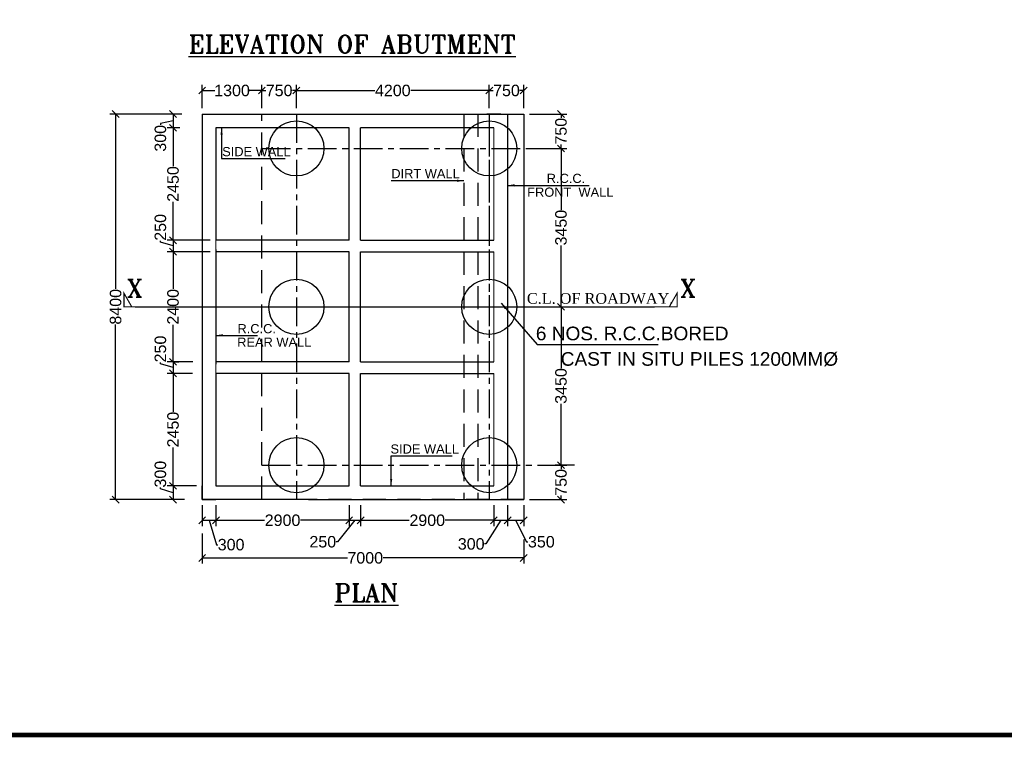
# Model space of a CAD drawing. Header units: millimetres. Extents: x 1237281 to 4354823, y 14417 to 141286.
# Tile 1 of 20: x 4084951 to 4127826, y 14417 to 45687. Entities that reach past the tile are written whole.
import ezdxf

# ---------------------------------------------------------------- set-up
doc = ezdxf.new("R2010")
doc.units = ezdxf.units.MM
doc.header["$LTSCALE"] = 1000
doc.header["$MEASUREMENT"] = 0
doc.header["$PDSIZE"] = -2
doc.linetypes.add('CENTER', pattern=[2, 1.25, -0.25, 0.25, -0.25])
doc.linetypes.add('DASHED', pattern=[0.75, 0.5, -0.25])
doc.layers.add('text', color=7, linetype='Continuous')
doc.layers.add('TITLE', color=7, linetype='Continuous', lineweight=18)
doc.styles.add('L', font='arial.ttf')
doc.styles.add('ROMANS', font='arial.ttf')
doc.styles.add('ROMANT', font='romant.shx')
doc.styles.get("Standard").update_dxf_attribs({"font": 'arial.ttf', "height": 500})
doc.styles.add('style3', font='times.ttf')
doc.dimstyles.new('SANJAY', dxfattribs={"dimscale": 2.755, "dimtxt": 20000000001.9985, "dimasz": 42.0275, "dimexe": 15.388, "dimexo": 15.5775, "dimgap": 1.7375, "dimtad": 0, "dimtih": 1, "dimtoh": 1, "dimdec": 0, "dimzin": 0, "dimdsep": 46, "dimtxsty": 'Standard', "dimcen": 4000, "dimclrd": 3, "dimclre": 6, "dimclrt": 1, "dimadec": 0, "dimazin": 0, "dimtfac": 1, "dimtdec": 0, "dimtofl": 0, "dimtmove": 0, "dimatfit": 3, "dimfxl": 1, "dimtolj": 1, "dimtzin": 0, "dimarcsym": 0})

# ---------------------------------------------------------------- blocks, each defined once
blk = doc.blocks.new('_Oblique')
at = {"color": 0, "linetype": 'ByBlock', "lineweight": -2}
blk.add_line((-0.5, -0.5), (0.5, 0.5), dxfattribs=at)
blk = doc.blocks.new('*D61')
at = {"color": 0, "lineweight": -2, "transparency": 16777216}
for p, q in [((4092008, 41576), (4088878, 41576)), ((4092125, 24776), (4088878, 24776))]:
    blk.add_line(p, q, dxfattribs=at)
at = {"color": 7, "lineweight": -2, "transparency": 16777216}
for p, q in [((4089128, 41576), (4089128, 33952)), ((4089128, 24776), (4089128, 32400))]:
    blk.add_line(p, q, dxfattribs=at)
at = {"layer": 'Defpoints', "color": 0, "transparency": 16777216}
for p in [(4089128, 41576), (4092258, 41576), (4092375, 24776)]:
    blk.add_point(p, dxfattribs=at)
at = {"color": 7, "lineweight": -2, "transparency": 16777216, "xscale": 300, "yscale": 300, "zscale": 300}
for p, rotation in [((4089128, 41576), 90), ((4089128, 24776), 270)]:
    blk.add_blockref('_Oblique', p, dxfattribs=dict(at, rotation=rotation))
at = {"transparency": 16777216, "insert": (4089128, 33176), "char_height": 500, "attachment_point": 5, "rotation": 90}
blk.add_mtext('\\A1;8400', dxfattribs=at)
blk = doc.blocks.new('*D67')
at = {"color": 7, "lineweight": -2, "transparency": 16777216}
for p, q in [((4091629, 41276), (4091079, 41159)), ((4091629, 41576), (4091629, 40976)), ((4091079, 41159), (4091079, 41099))]:
    blk.add_line(p, q, dxfattribs=at)
at = {"color": 0, "lineweight": -2, "transparency": 16777216}
for p, q in [((4091929, 41576), (4091379, 41576)), ((4091929, 40976), (4091379, 40976))]:
    blk.add_line(p, q, dxfattribs=at)
at = {"layer": 'Defpoints', "color": 0, "transparency": 16777216}
for p in [(4092179, 41576), (4091629, 40976), (4092179, 40976)]:
    blk.add_point(p, dxfattribs=at)
at = {"color": 7, "lineweight": -2, "transparency": 16777216, "xscale": 300, "yscale": 300, "zscale": 300}
for p, rotation in [((4091629, 41576), 90), ((4091629, 40976), 270)]:
    blk.add_blockref('_Oblique', p, dxfattribs=dict(at, rotation=rotation))
at = {"transparency": 16777216, "insert": (4091079, 40518), "char_height": 500, "attachment_point": 5, "rotation": 90}
blk.add_mtext('\\A1;300', dxfattribs=at)
blk = doc.blocks.new('*D68')
at = {"color": 0, "lineweight": -2, "transparency": 16777216}
for p, q in [((4091929, 40976), (4091379, 40976)), ((4091929, 36076), (4091379, 36076))]:
    blk.add_line(p, q, dxfattribs=at)
at = {"color": 7, "lineweight": -2, "transparency": 16777216}
for p, q in [((4091629, 40976), (4091629, 39306)), ((4091629, 36076), (4091629, 37746))]:
    blk.add_line(p, q, dxfattribs=at)
at = {"layer": 'Defpoints', "color": 0, "transparency": 16777216}
for p in [(4092179, 40976), (4091629, 36076), (4092179, 36076)]:
    blk.add_point(p, dxfattribs=at)
at = {"color": 7, "lineweight": -2, "transparency": 16777216, "xscale": 300, "yscale": 300, "zscale": 300}
for p, rotation in [((4091629, 40976), 90), ((4091629, 36076), 270)]:
    blk.add_blockref('_Oblique', p, dxfattribs=dict(at, rotation=rotation))
at = {"transparency": 16777216, "insert": (4091629, 38526), "char_height": 500, "attachment_point": 5, "rotation": 90}
blk.add_mtext('\\A1;2450', dxfattribs=at)
blk = doc.blocks.new('*D69')
at = {"color": 7, "lineweight": -2, "transparency": 16777216}
for p, q in [((4091079, 35991), (4091079, 36051)), ((4091629, 36076), (4091629, 35576)), ((4091629, 35826), (4091079, 35991))]:
    blk.add_line(p, q, dxfattribs=at)
at = {"color": 0, "lineweight": -2, "transparency": 16777216}
for p, q in [((4093247, 36076), (4091379, 36076)), ((4093247, 35576), (4091379, 35576))]:
    blk.add_line(p, q, dxfattribs=at)
at = {"layer": 'Defpoints', "color": 0, "transparency": 16777216}
for p in [(4093497, 36076), (4091629, 35576), (4093497, 35576)]:
    blk.add_point(p, dxfattribs=at)
at = {"color": 7, "lineweight": -2, "transparency": 16777216, "xscale": 300, "yscale": 300, "zscale": 300}
for p, rotation in [((4091629, 36076), 90), ((4091629, 35576), 270)]:
    blk.add_blockref('_Oblique', p, dxfattribs=dict(at, rotation=rotation))
at = {"transparency": 16777216, "insert": (4091079, 36637), "char_height": 500, "attachment_point": 5, "rotation": 90}
blk.add_mtext('\\A1;250', dxfattribs=at)
blk = doc.blocks.new('*D70')
at = {"color": 0, "lineweight": -2, "transparency": 16777216}
for p, q in [((4092647, 35576), (4091379, 35576)), ((4091629, 30776), (4091879, 30776))]:
    blk.add_line(p, q, dxfattribs=at)
at = {"color": 7, "lineweight": -2, "transparency": 16777216}
for p, q in [((4091629, 35576), (4091629, 33956)), ((4091629, 30776), (4091629, 32396))]:
    blk.add_line(p, q, dxfattribs=at)
at = {"layer": 'Defpoints', "color": 0, "transparency": 16777216}
for p in [(4092897, 35576), (4091379, 30776), (4091629, 30776)]:
    blk.add_point(p, dxfattribs=at)
at = {"color": 7, "lineweight": -2, "transparency": 16777216, "xscale": 300, "yscale": 300, "zscale": 300}
for p, rotation in [((4091629, 35576), 90), ((4091629, 30776), 270)]:
    blk.add_blockref('_Oblique', p, dxfattribs=dict(at, rotation=rotation))
at = {"transparency": 16777216, "insert": (4091629, 33176), "char_height": 500, "attachment_point": 5, "rotation": 90}
blk.add_mtext('\\A1;2400', dxfattribs=at)
blk = doc.blocks.new('*D71')
at = {"color": 7, "lineweight": -2, "transparency": 16777216}
for p, q in [((4091079, 30691), (4091079, 30751)), ((4091629, 30526), (4091079, 30691)), ((4091629, 30776), (4091629, 30276))]:
    blk.add_line(p, q, dxfattribs=at)
at = {"color": 0, "lineweight": -2, "transparency": 16777216}
for p, q in [((4092497, 30776), (4091379, 30776)), ((4092475, 30276), (4091379, 30276))]:
    blk.add_line(p, q, dxfattribs=at)
at = {"layer": 'Defpoints', "color": 0, "transparency": 16777216}
for p in [(4092747, 30776), (4091629, 30276), (4092725, 30276)]:
    blk.add_point(p, dxfattribs=at)
at = {"color": 7, "lineweight": -2, "transparency": 16777216, "xscale": 300, "yscale": 300, "zscale": 300}
for p, rotation in [((4091629, 30776), 90), ((4091629, 30276), 270)]:
    blk.add_blockref('_Oblique', p, dxfattribs=dict(at, rotation=rotation))
at = {"transparency": 16777216, "insert": (4091079, 31337), "char_height": 500, "attachment_point": 5, "rotation": 90}
blk.add_mtext('\\A1;250', dxfattribs=at)
blk = doc.blocks.new('*D72')
at = {"color": 0, "lineweight": -2, "transparency": 16777216}
for p, q in [((4091929, 30276), (4091379, 30276)), ((4092647, 25376), (4091379, 25376))]:
    blk.add_line(p, q, dxfattribs=at)
at = {"color": 7, "lineweight": -2, "transparency": 16777216}
for p, q in [((4091629, 30276), (4091629, 28606)), ((4091629, 25376), (4091629, 27046))]:
    blk.add_line(p, q, dxfattribs=at)
at = {"layer": 'Defpoints', "color": 0, "transparency": 16777216}
for p in [(4092179, 30276), (4091629, 25376), (4092897, 25376)]:
    blk.add_point(p, dxfattribs=at)
at = {"color": 7, "lineweight": -2, "transparency": 16777216, "xscale": 300, "yscale": 300, "zscale": 300}
for p, rotation in [((4091629, 30276), 90), ((4091629, 25376), 270)]:
    blk.add_blockref('_Oblique', p, dxfattribs=dict(at, rotation=rotation))
at = {"transparency": 16777216, "insert": (4091629, 27826), "char_height": 500, "attachment_point": 5, "rotation": 90}
blk.add_mtext('\\A1;2450', dxfattribs=at)
blk = doc.blocks.new('*D73')
at = {"color": 7, "lineweight": -2, "transparency": 16777216}
for p, q in [((4091079, 25241), (4091079, 25301)), ((4091629, 25376), (4091629, 24776)), ((4091629, 25076), (4091079, 25241))]:
    blk.add_line(p, q, dxfattribs=at)
at = {"color": 0, "lineweight": -2, "transparency": 16777216}
for p, q in [((4092647, 25376), (4091379, 25376)), ((4091929, 24776), (4091379, 24776))]:
    blk.add_line(p, q, dxfattribs=at)
at = {"layer": 'Defpoints', "color": 0, "transparency": 16777216}
for p in [(4092897, 25376), (4091629, 24776), (4092179, 24776)]:
    blk.add_point(p, dxfattribs=at)
at = {"color": 7, "lineweight": -2, "transparency": 16777216, "xscale": 300, "yscale": 300, "zscale": 300}
for p, rotation in [((4091629, 25376), 90), ((4091629, 24776), 270)]:
    blk.add_blockref('_Oblique', p, dxfattribs=dict(at, rotation=rotation))
at = {"transparency": 16777216, "insert": (4091079, 25883), "char_height": 500, "attachment_point": 5, "rotation": 90}
blk.add_mtext('\\A1;300', dxfattribs=at)
blk = doc.blocks.new('*D74')
at = {"color": 0, "lineweight": -2, "transparency": 16777216}
for p, q in [((4092897, 24526), (4092897, 23622)), ((4093497, 24526), (4093497, 23622))]:
    blk.add_line(p, q, dxfattribs=at)
at = {"color": 7, "lineweight": -2, "transparency": 16777216}
for p, q in [((4092897, 23872), (4093497, 23872)), ((4093197, 23872), (4093515, 22810)), ((4093515, 22810), (4093575, 22810))]:
    blk.add_line(p, q, dxfattribs=at)
at = {"layer": 'Defpoints', "color": 0, "transparency": 16777216}
for p in [(4092897, 24776), (4093497, 24776), (4093497, 23872)]:
    blk.add_point(p, dxfattribs=at)
at = {"color": 7, "lineweight": -2, "transparency": 16777216, "xscale": 300, "yscale": 300, "zscale": 300, "rotation": 180}
blk.add_blockref('_Oblique', (4092897, 23872), dxfattribs=at)
at = {"color": 7, "lineweight": -2, "transparency": 16777216, "xscale": 300, "yscale": 300, "zscale": 300}
blk.add_blockref('_Oblique', (4093497, 23872), dxfattribs=at)
at = {"transparency": 16777216, "insert": (4094157, 22810), "char_height": 500, "attachment_point": 5}
blk.add_mtext('\\A1;300', dxfattribs=at)
blk = doc.blocks.new('*D75')
at = {"color": 0, "lineweight": -2, "transparency": 16777216}
for p, q in [((4099297, 24526), (4099297, 23622)), ((4099797, 24526), (4099797, 23622))]:
    blk.add_line(p, q, dxfattribs=at)
at = {"color": 7, "lineweight": -2, "transparency": 16777216}
for p, q in [((4099547, 23872), (4098794, 22936)), ((4099297, 23872), (4099797, 23872)), ((4098794, 22936), (4098734, 22936))]:
    blk.add_line(p, q, dxfattribs=at)
at = {"layer": 'Defpoints', "color": 0, "transparency": 16777216}
for p in [(4099297, 24776), (4099797, 24776), (4099797, 23872)]:
    blk.add_point(p, dxfattribs=at)
at = {"color": 7, "lineweight": -2, "transparency": 16777216, "xscale": 300, "yscale": 300, "zscale": 300, "rotation": 180}
blk.add_blockref('_Oblique', (4099297, 23872), dxfattribs=at)
at = {"color": 7, "lineweight": -2, "transparency": 16777216, "xscale": 300, "yscale": 300, "zscale": 300}
blk.add_blockref('_Oblique', (4099797, 23872), dxfattribs=at)
at = {"transparency": 16777216, "insert": (4098148, 22936), "char_height": 500, "attachment_point": 5}
blk.add_mtext('\\A1;250', dxfattribs=at)
blk = doc.blocks.new('*D76')
at = {"color": 0, "lineweight": -2, "transparency": 16777216}
for p, q in [((4099797, 24526), (4099797, 23622)), ((4105597, 24526), (4105597, 23622))]:
    blk.add_line(p, q, dxfattribs=at)
at = {"color": 7, "lineweight": -2, "transparency": 16777216}
for p, q in [((4099797, 23872), (4101917, 23872)), ((4105597, 23872), (4103477, 23872))]:
    blk.add_line(p, q, dxfattribs=at)
at = {"layer": 'Defpoints', "color": 0, "transparency": 16777216}
for p in [(4099797, 24776), (4105597, 24776), (4105597, 23872)]:
    blk.add_point(p, dxfattribs=at)
at = {"color": 7, "lineweight": -2, "transparency": 16777216, "xscale": 300, "yscale": 300, "zscale": 300, "rotation": 180}
blk.add_blockref('_Oblique', (4099797, 23872), dxfattribs=at)
at = {"color": 7, "lineweight": -2, "transparency": 16777216, "xscale": 300, "yscale": 300, "zscale": 300}
blk.add_blockref('_Oblique', (4105597, 23872), dxfattribs=at)
at = {"transparency": 16777216, "insert": (4102697, 23872), "char_height": 500, "attachment_point": 5}
blk.add_mtext('\\A1;2900', dxfattribs=at)
blk = doc.blocks.new('*D77')
at = {"color": 0, "lineweight": -2, "transparency": 16777216}
for p, q in [((4105597, 24526), (4105597, 23622)), ((4106197, 24526), (4106197, 23622))]:
    blk.add_line(p, q, dxfattribs=at)
at = {"color": 7, "lineweight": -2, "transparency": 16777216}
for p, q in [((4105897, 23872), (4105252, 22841)), ((4105597, 23872), (4106197, 23872)), ((4105252, 22841), (4105192, 22841))]:
    blk.add_line(p, q, dxfattribs=at)
at = {"layer": 'Defpoints', "color": 0, "transparency": 16777216}
for p in [(4105597, 24776), (4106197, 24776), (4106197, 23872)]:
    blk.add_point(p, dxfattribs=at)
at = {"color": 7, "lineweight": -2, "transparency": 16777216, "xscale": 300, "yscale": 300, "zscale": 300, "rotation": 180}
blk.add_blockref('_Oblique', (4105597, 23872), dxfattribs=at)
at = {"color": 7, "lineweight": -2, "transparency": 16777216, "xscale": 300, "yscale": 300, "zscale": 300}
blk.add_blockref('_Oblique', (4106197, 23872), dxfattribs=at)
at = {"transparency": 16777216, "insert": (4104611, 22841), "char_height": 500, "attachment_point": 5}
blk.add_mtext('\\A1;300', dxfattribs=at)
blk = doc.blocks.new('*D78')
at = {"color": 0, "lineweight": -2, "transparency": 16777216}
for p, q in [((4106197, 24526), (4106197, 23622)), ((4106897, 24526), (4106897, 23622))]:
    blk.add_line(p, q, dxfattribs=at)
at = {"color": 7, "lineweight": -2, "transparency": 16777216}
for p, q in [((4106197, 23872), (4106897, 23872)), ((4106547, 23872), (4107024, 22936)), ((4107024, 22936), (4107084, 22936))]:
    blk.add_line(p, q, dxfattribs=at)
at = {"layer": 'Defpoints', "color": 0, "transparency": 16777216}
for p in [(4106197, 24776), (4106897, 24776), (4106897, 23872)]:
    blk.add_point(p, dxfattribs=at)
at = {"color": 7, "lineweight": -2, "transparency": 16777216, "xscale": 300, "yscale": 300, "zscale": 300, "rotation": 180}
blk.add_blockref('_Oblique', (4106197, 23872), dxfattribs=at)
at = {"color": 7, "lineweight": -2, "transparency": 16777216, "xscale": 300, "yscale": 300, "zscale": 300}
blk.add_blockref('_Oblique', (4106897, 23872), dxfattribs=at)
at = {"transparency": 16777216, "insert": (4107666, 22936), "char_height": 500, "attachment_point": 5}
blk.add_mtext('\\A1;350', dxfattribs=at)
blk = doc.blocks.new('*D79')
at = {"color": 0, "lineweight": -2, "transparency": 16777216}
for p, q in [((4092897, 23297), (4092897, 21984)), ((4106897, 23042), (4106897, 21984))]:
    blk.add_line(p, q, dxfattribs=at)
at = {"color": 7, "lineweight": -2, "transparency": 16777216}
for p, q in [((4092897, 22234), (4099223, 22234)), ((4106897, 22234), (4100771, 22234))]:
    blk.add_line(p, q, dxfattribs=at)
at = {"layer": 'Defpoints', "color": 0, "transparency": 16777216}
for p in [(4092897, 23547), (4106897, 23292), (4106897, 22234)]:
    blk.add_point(p, dxfattribs=at)
at = {"color": 7, "lineweight": -2, "transparency": 16777216, "xscale": 300, "yscale": 300, "zscale": 300, "rotation": 180}
blk.add_blockref('_Oblique', (4092897, 22234), dxfattribs=at)
at = {"color": 7, "lineweight": -2, "transparency": 16777216, "xscale": 300, "yscale": 300, "zscale": 300}
blk.add_blockref('_Oblique', (4106897, 22234), dxfattribs=at)
at = {"transparency": 16777216, "insert": (4099997, 22234), "char_height": 500, "attachment_point": 5}
blk.add_mtext('\\A1;7000', dxfattribs=at)
blk = doc.blocks.new('*D22')
at = {"color": 0, "lineweight": -2, "transparency": 16777216}
for p, q in [((4093497, 24526), (4093497, 23622)), ((4099297, 24526), (4099297, 23622))]:
    blk.add_line(p, q, dxfattribs=at)
at = {"color": 7, "lineweight": -2, "transparency": 16777216}
for p, q in [((4093497, 23872), (4095617, 23872)), ((4099297, 23872), (4097177, 23872))]:
    blk.add_line(p, q, dxfattribs=at)
at = {"layer": 'Defpoints', "color": 0, "transparency": 16777216}
for p in [(4093497, 24776), (4099297, 24776), (4099297, 23872)]:
    blk.add_point(p, dxfattribs=at)
at = {"color": 7, "lineweight": -2, "transparency": 16777216, "xscale": 300, "yscale": 300, "zscale": 300, "rotation": 180}
blk.add_blockref('_Oblique', (4093497, 23872), dxfattribs=at)
at = {"color": 7, "lineweight": -2, "transparency": 16777216, "xscale": 300, "yscale": 300, "zscale": 300}
blk.add_blockref('_Oblique', (4099297, 23872), dxfattribs=at)
at = {"transparency": 16777216, "insert": (4096397, 23872), "char_height": 500, "attachment_point": 5}
blk.add_mtext('\\A1;2900', dxfattribs=at)
blk = doc.blocks.new('*D23')
at = {"color": 0, "lineweight": -2, "transparency": 16777216}
for p, q in [((4107147, 41576), (4108773, 41576)), ((4107147, 40076), (4108773, 40076))]:
    blk.add_line(p, q, dxfattribs=at)
at = {"color": 7, "lineweight": -2, "transparency": 16777216}
for p, q in [((4108523, 41576), (4108523, 41406)), ((4108523, 40076), (4108523, 40247))]:
    blk.add_line(p, q, dxfattribs=at)
at = {"layer": 'Defpoints', "color": 0, "transparency": 16777216}
for p in [(4106897, 41576), (4106897, 40076), (4108523, 40076)]:
    blk.add_point(p, dxfattribs=at)
at = {"color": 7, "lineweight": -2, "transparency": 16777216, "xscale": 300, "yscale": 300, "zscale": 300}
for p, rotation in [((4108523, 41576), 90), ((4108523, 40076), 270)]:
    blk.add_blockref('_Oblique', p, dxfattribs=dict(at, rotation=rotation))
at = {"transparency": 16777216, "insert": (4108523, 40826), "char_height": 500, "attachment_point": 5, "rotation": 90}
blk.add_mtext('\\A1;750', dxfattribs=at)
blk = doc.blocks.new('*D24')
at = {"color": 0, "lineweight": -2, "transparency": 16777216}
for p, q in [((4107147, 40076), (4108773, 40076)), ((4107397, 33176), (4108773, 33176))]:
    blk.add_line(p, q, dxfattribs=at)
at = {"color": 7, "lineweight": -2, "transparency": 16777216}
for p, q in [((4108523, 40076), (4108523, 37402)), ((4108523, 33176), (4108523, 35851))]:
    blk.add_line(p, q, dxfattribs=at)
at = {"layer": 'Defpoints', "color": 0, "transparency": 16777216}
for p in [(4106897, 40076), (4107147, 33176), (4108523, 33176)]:
    blk.add_point(p, dxfattribs=at)
at = {"color": 7, "lineweight": -2, "transparency": 16777216, "xscale": 300, "yscale": 300, "zscale": 300}
for p, rotation in [((4108523, 40076), 90), ((4108523, 33176), 270)]:
    blk.add_blockref('_Oblique', p, dxfattribs=dict(at, rotation=rotation))
at = {"transparency": 16777216, "insert": (4108523, 36626), "char_height": 500, "attachment_point": 5, "rotation": 90}
blk.add_mtext('\\A1;3450', dxfattribs=at)
blk = doc.blocks.new('*D25')
at = {"color": 0, "lineweight": -2, "transparency": 16777216}
for p, q in [((4107495, 26276), (4108773, 26276)), ((4107147, 24776), (4108773, 24776))]:
    blk.add_line(p, q, dxfattribs=at)
at = {"color": 7, "lineweight": -2, "transparency": 16777216}
for p, q in [((4108523, 26276), (4108523, 26106)), ((4108523, 24776), (4108523, 24947))]:
    blk.add_line(p, q, dxfattribs=at)
at = {"layer": 'Defpoints', "color": 0, "transparency": 16777216}
for p in [(4107245, 26276), (4106897, 24776), (4108523, 24776)]:
    blk.add_point(p, dxfattribs=at)
at = {"color": 7, "lineweight": -2, "transparency": 16777216, "xscale": 300, "yscale": 300, "zscale": 300}
for p, rotation in [((4108523, 26276), 90), ((4108523, 24776), 270)]:
    blk.add_blockref('_Oblique', p, dxfattribs=dict(at, rotation=rotation))
at = {"transparency": 16777216, "insert": (4108523, 25526), "char_height": 500, "attachment_point": 5, "rotation": 90}
blk.add_mtext('\\A1;750', dxfattribs=at)
blk = doc.blocks.new('*D27')
at = {"color": 0, "lineweight": -2, "transparency": 16777216}
for p, q in [((4092897, 41826), (4092897, 42849)), ((4095497, 41826), (4095497, 42849))]:
    blk.add_line(p, q, dxfattribs=at)
at = {"color": 7, "lineweight": -2, "transparency": 16777216}
for p, q in [((4092897, 42599), (4093445, 42599)), ((4095497, 42599), (4094949, 42599))]:
    blk.add_line(p, q, dxfattribs=at)
at = {"layer": 'Defpoints', "color": 0, "transparency": 16777216}
for p in [(4095497, 42599), (4092897, 41576), (4095497, 41576)]:
    blk.add_point(p, dxfattribs=at)
at = {"color": 7, "lineweight": -2, "transparency": 16777216, "xscale": 300, "yscale": 300, "zscale": 300, "rotation": 180}
blk.add_blockref('_Oblique', (4092897, 42599), dxfattribs=at)
at = {"color": 7, "lineweight": -2, "transparency": 16777216, "xscale": 300, "yscale": 300, "zscale": 300}
blk.add_blockref('_Oblique', (4095497, 42599), dxfattribs=at)
at = {"transparency": 16777216, "insert": (4094197, 42599), "char_height": 500, "attachment_point": 5}
blk.add_mtext('\\A1;1300', dxfattribs=at)
blk = doc.blocks.new('*D28')
at = {"color": 0, "lineweight": -2, "transparency": 16777216}
for p, q in [((4095497, 41826), (4095497, 42849)), ((4096997, 41826), (4096997, 42849))]:
    blk.add_line(p, q, dxfattribs=at)
at = {"color": 7, "lineweight": -2, "transparency": 16777216}
for p, q in [((4095497, 42599), (4095668, 42599)), ((4096997, 42599), (4096827, 42599))]:
    blk.add_line(p, q, dxfattribs=at)
at = {"layer": 'Defpoints', "color": 0, "transparency": 16777216}
for p in [(4096997, 42599), (4095497, 41576), (4096997, 41576)]:
    blk.add_point(p, dxfattribs=at)
at = {"color": 7, "lineweight": -2, "transparency": 16777216, "xscale": 300, "yscale": 300, "zscale": 300, "rotation": 180}
blk.add_blockref('_Oblique', (4095497, 42599), dxfattribs=at)
at = {"color": 7, "lineweight": -2, "transparency": 16777216, "xscale": 300, "yscale": 300, "zscale": 300}
blk.add_blockref('_Oblique', (4096997, 42599), dxfattribs=at)
at = {"transparency": 16777216, "insert": (4096247, 42599), "char_height": 500, "attachment_point": 5}
blk.add_mtext('\\A1;750', dxfattribs=at)
blk = doc.blocks.new('*D29')
at = {"color": 0, "lineweight": -2, "transparency": 16777216}
for p, q in [((4096997, 41826), (4096997, 42849)), ((4105397, 41826), (4105397, 42849))]:
    blk.add_line(p, q, dxfattribs=at)
at = {"color": 7, "lineweight": -2, "transparency": 16777216}
for p, q in [((4096997, 42599), (4100411, 42599)), ((4105397, 42599), (4101983, 42599))]:
    blk.add_line(p, q, dxfattribs=at)
at = {"layer": 'Defpoints', "color": 0, "transparency": 16777216}
for p in [(4105397, 42599), (4096997, 41576), (4105397, 41576)]:
    blk.add_point(p, dxfattribs=at)
at = {"color": 7, "lineweight": -2, "transparency": 16777216, "xscale": 300, "yscale": 300, "zscale": 300, "rotation": 180}
blk.add_blockref('_Oblique', (4096997, 42599), dxfattribs=at)
at = {"color": 7, "lineweight": -2, "transparency": 16777216, "xscale": 300, "yscale": 300, "zscale": 300}
blk.add_blockref('_Oblique', (4105397, 42599), dxfattribs=at)
at = {"transparency": 16777216, "insert": (4101197, 42599), "char_height": 500, "attachment_point": 5}
blk.add_mtext('\\A1;4200', dxfattribs=at)
blk = doc.blocks.new('*D30')
at = {"color": 0, "lineweight": -2, "transparency": 16777216}
for p, q in [((4105397, 41826), (4105397, 42849)), ((4106897, 41826), (4106897, 42849))]:
    blk.add_line(p, q, dxfattribs=at)
at = {"color": 7, "lineweight": -2, "transparency": 16777216}
for p, q in [((4105397, 42599), (4105568, 42599)), ((4106897, 42599), (4106727, 42599))]:
    blk.add_line(p, q, dxfattribs=at)
at = {"layer": 'Defpoints', "color": 0, "transparency": 16777216}
for p in [(4106897, 42599), (4105397, 41576), (4106897, 41576)]:
    blk.add_point(p, dxfattribs=at)
at = {"color": 7, "lineweight": -2, "transparency": 16777216, "xscale": 300, "yscale": 300, "zscale": 300, "rotation": 180}
blk.add_blockref('_Oblique', (4105397, 42599), dxfattribs=at)
at = {"color": 7, "lineweight": -2, "transparency": 16777216, "xscale": 300, "yscale": 300, "zscale": 300}
blk.add_blockref('_Oblique', (4106897, 42599), dxfattribs=at)
at = {"transparency": 16777216, "insert": (4106147, 42599), "char_height": 500, "attachment_point": 5}
blk.add_mtext('\\A1;750', dxfattribs=at)
blk = doc.blocks.new('*D31')
at = {"color": 0, "lineweight": -2, "transparency": 16777216}
for p, q in [((4107147, 33176), (4108773, 33176)), ((4109115, 26276), (4108273, 26276))]:
    blk.add_line(p, q, dxfattribs=at)
at = {"color": 7, "lineweight": -2, "transparency": 16777216}
for p, q in [((4108523, 33176), (4108523, 30502)), ((4108523, 26276), (4108523, 28951))]:
    blk.add_line(p, q, dxfattribs=at)
at = {"layer": 'Defpoints', "color": 0, "transparency": 16777216}
for p in [(4106897, 33176), (4108523, 26276), (4109365, 26276)]:
    blk.add_point(p, dxfattribs=at)
at = {"color": 7, "lineweight": -2, "transparency": 16777216, "xscale": 300, "yscale": 300, "zscale": 300}
for p, rotation in [((4108523, 33176), 90), ((4108523, 26276), 270)]:
    blk.add_blockref('_Oblique', p, dxfattribs=dict(at, rotation=rotation))
at = {"transparency": 16777216, "insert": (4108523, 29726), "char_height": 500, "attachment_point": 5, "rotation": 90}
blk.add_mtext('\\A1;3450', dxfattribs=at)

msp = doc.modelspace()

# ---------------------------------------------------------------- linework, layer by layer
for p, q in [((4092897.1, 41576.2), (4097697.1, 41576.2)), ((4092897.1, 41576.2), (4092897.1, 24776.2)), ((4092897.1, 41576.2), (4092897.1, 40976.2)), ((4097697.1, 41576.2), (4106897.1, 41576.2)), ((4105897.1, 41576.2), (4105297.1, 41576.2)), ((4106197.1, 41576.2), (4106197.1, 24776.2)), ((4106897.1, 41576.2), (4106897.1, 24776.2)), ((4099297.1, 40976.2), (4093497.1, 40976.2)), ((4093497.1, 40976.2), (4093497.1, 36076.2)), ((4099297.1, 36076.2), (4099297.1, 40976.2)), ((4105597.1, 40976.2), (4099797.1, 40976.2)), ((4099797.1, 36076.2), (4099797.1, 40976.2)), ((4099297.1, 36076.2), (4093497.1, 36076.2)), ((4099797.1, 36076.2), (4105597.1, 36076.2)), ((4093497.1, 35676.2), (4093497.1, 30676.2)), ((4099297.1, 35576.2), (4093497.1, 35576.2)), ((4099295.5, 30776.2), (4099297.1, 35576.2)), ((4099797.1, 30776.2), (4099797.1, 35576.2)), ((4099797.1, 35576.2), (4105597.1, 35576.2)), ((4089979.1, 33176.2), (4112592.2, 33176.2)), ((4099297.1, 30776.2), (4093497.1, 30776.2)), ((4099797.1, 30776.2), (4105597.1, 30776.2)), ((4099297.1, 30276.2), (4093497.1, 30276.2)), ((4093497.1, 30276.2), (4093497.1, 25376.2)), ((4099297.1, 25376.2), (4099297.1, 30276.6)), ((4099797.1, 25376.2), (4099797.1, 30276.2)), ((4099797.1, 30276.2), (4105597.1, 30276.2)), ((4092897.1, 24776.2), (4092897.1, 25376.2)), ((4093497.1, 25376.2), (4099297.1, 25376.2)), ((4099797.1, 25376.2), (4105597.1, 25376.2)), ((4097697.1, 24776.2), (4092897.1, 24776.2)), ((4092897.1, 24776.2), (4093497.1, 24776.2)), ((4097522.7, 24776.2), (4106897.1, 24776.2)), ((4097747.1, 24776.2), (4097697.1, 24776.2)), ((4097697.1, 24776.2), (4097697.1, 24776.2))]:
    msp.add_line(p, q)
at = {"color": 4, "linetype": 'CENTER'}
for p, q in [((4096997.1, 41576.2), (4096997.1, 24776.2)), ((4105397.1, 41576.2), (4105397.1, 24776.2)), ((4105397.1, 40976.2), (4105397.1, 36076.2)), ((4095497.1, 40076.2), (4107295.4, 40076.2)), ((4105397.1, 35676.2), (4105397.1, 30676.2)), ((4095497.1, 26276.2), (4107244.6, 26276.2))]:
    msp.add_line(p, q, dxfattribs=at)
at = {"lineweight": 60, "const_width": 200}
msp.add_lwpolyline([(4354723.5, 14517.2), (4049102.3, 14517.2), (4049102.3, 126078.8), (4354723.5, 126078.8)], close=True, dxfattribs=at)
at = {"const_width": 50}
for points in [[(4090475.6, 33176.2), (4089490.2, 33176.2), (4089490.2, 33770.5), (4089837.8, 33161.2)], [(4112592.2, 33176.2), (4113577.6, 33176.2), (4113577.6, 33770.5), (4113230, 33161.2)]]:
    msp.add_lwpolyline(points, dxfattribs=at)
for centre in [(4096997.1, 40076.2), (4105397.1, 40076.2), (4096997.1, 33176.2), (4105397.1, 33176.2), (4096997.1, 26276.2), (4105397.1, 26276.2)]:
    msp.add_circle(centre, 1200)
at = {"layer": 'text', "color": 8, "linetype": 'DASHED', "ltscale": 2}
for p, q in [((4104297.1, 41576.2), (4104297.1, 24776.2)), ((4104897.1, 41576.2), (4104897.1, 24776.2))]:
    msp.add_line(p, q, dxfattribs=at)
at = {"layer": 'text', "color": 6, "linetype": 'DASHED', "ltscale": 2}
msp.add_lwpolyline([(4095497.1, 41576.2), (4106897.1, 41576.2), (4106897.1, 24776.2), (4095497.1, 24776.2)], close=True, dxfattribs=at)
at = {"layer": 'TITLE', "color": 0, "linetype": 'ByBlock'}
for p, q in [((4105597.1, 40976.2), (4105597.1, 36076.2)), ((4093497.1, 36076.2), (4093497.1, 35576.2)), ((4105597.1, 35576.2), (4105597.1, 30776.2)), ((4093497.1, 30276.2), (4093497.1, 30776.2)), ((4105597.1, 30276.2), (4105597.1, 25376.2)), ((4092897.1, 24776.2), (4092897.1, 25376.2))]:
    msp.add_line(p, q, dxfattribs=at)

# ---------------------------------------------------------------- texts
at = {"style": 'ROMANT'}
for s, p in [('%%UELEVATION OF ABUTMENT', (4092305.9, 44233.3)), ('X', (4089627.4, 33595.4)), ('X', (4113714.8, 33595.4)), ('%%uPLAN', (4098653.1, 20327.3))]:
    msp.add_text(s, height=775, rotation=360, dxfattribs=at).set_placement(p)
for s, height, style, p in [('SIDE WALL', 400, 'L', (4093768, 39737.3)), ('DIRT WALL', 400, 'L', (4101131.7, 38778.8)), ('R.C.C. ', 400, 'L', (4107899.8, 38572.3)), ('FRONT  WALL', 400, 'L', (4107048.9, 37971.2)), ('C.L. OF ROADWAY.', 467.759, 'style3', (4107035.4, 33308.1)), ('R.C.C. ', 400, 'L', (4094433.2, 32023.5)), ('6 NOS. R.C.C.BORED ', 594, 'ROMANS', (4107426.5, 31717.5)), ('REAR WALL', 400, 'L', (4094421.9, 31433.2)), ('CAST IN SITU PILES 1200MM%%C', 594, 'ROMANS', (4108509.5, 30606.7)), ('SIDE WALL', 400, 'L', (4101097.1, 26780.6))]:
    msp.add_text(s, height=height, dxfattribs=dict(style=style)).set_placement(p)

# ---------------------------------------------------------------- dimensions: what is measured, and where the dimension line sits
for base, p1, p2, picture, middle in [((4095497.1, 42599.4), (4092897.1, 41576.2), (4095497.1, 41576.2), '*D27', (4094197.1, 42599.4)), ((4096997.1, 42599.4), (4095497.1, 41576.2), (4096997.1, 41576.2), '*D28', (4096247.1, 42599.4)), ((4105397.1, 42599.4), (4096997.1, 41576.2), (4105397.1, 41576.2), '*D29', (4101197.1, 42599.4)), ((4106897.1, 42599.4), (4105397.1, 41576.2), (4106897.1, 41576.2), '*D30', (4106147.1, 42599.4)), ((4093497.1, 23871.5), (4092897.1, 24776.2), (4093497.1, 24776.2), '*D74', (4093605.5, 22810.1)), ((4099297.1, 23871.5), (4093497.1, 24776.2), (4099297.1, 24776.2), '*D22', (4096397.1, 23871.5)), ((4105597.1, 23871.5), (4099797.1, 24776.2), (4105597.1, 24776.2), '*D76', (4102697.1, 23871.5))]:
    dim = msp.add_linear_dim(base=base, p1=p1, p2=p2, dimstyle='SANJAY', override={"dimscale": 1, "dimtxt": 500, "dimasz": 300, "dimexe": 250, "dimexo": 250, "dimgap": 30, "dimtih": 0, "dimtoh": 0, "dimlfac": 0.5, "dimblk": 'Oblique', "dimcen": -1000, "dimclrd": 7, "dimclre": 0, "dimclrt": 256, "dimtofl": 1, "dimtmove": 1})
    dim.commit()
    dim.dimension.update_dxf_attribs({"geometry": picture, "text_midpoint": middle})
for base, p1, p2, picture, middle in [((4089128.3, 41576.2), (4092375.4, 24776.2), (4092257.7, 41576.2), '*D61', (4089128.3, 33176.2)), ((4108522.9, 40076.2), (4106897.1, 41576.2), (4106897.1, 40076.2), '*D23', (4108522.9, 40826.2)), ((4091629.2, 36076.2), (4092178.6, 40976.2), (4092178.6, 36076.2), '*D68', (4091629.2, 38526.2)), ((4108522.9, 33176.2), (4106897.1, 40076.2), (4107147.1, 33176.2), '*D24', (4108522.9, 36626.2)), ((4091629.2, 35576.2), (4093497.1, 36076.2), (4093497.1, 35576.2), '*D69', (4091079, 36081.3)), ((4091629.2, 30776.2), (4092897.1, 35576.2), (4091379.2, 30776.2), '*D70', (4091629.2, 33176.2)), ((4108522.9, 26276.2), (4106897.1, 33176.2), (4109364.9, 26276.2), '*D31', (4108522.9, 29726.2)), ((4091629.2, 30276.2), (4092747.1, 30776.2), (4092724.8, 30276.2), '*D71', (4091079, 30781.3)), ((4091629.2, 25376.2), (4092178.6, 30276.2), (4092897.1, 25376.2), '*D72', (4091629.2, 27826.2)), ((4091629.2, 24776.2), (4092897.1, 25376.2), (4092178.6, 24776.2), '*D73', (4091078.8, 25331.3)), ((4108522.9, 24776.2), (4107244.6, 26276.2), (4106897.1, 24776.2), '*D25', (4108522.9, 25526.2))]:
    dim = msp.add_linear_dim(base=base, p1=p1, p2=p2, angle=90, dimstyle='SANJAY', override={"dimscale": 1, "dimtxt": 500, "dimasz": 300, "dimexe": 250, "dimexo": 250, "dimgap": 30, "dimtih": 0, "dimtoh": 0, "dimlfac": 0.5, "dimblk": 'Oblique', "dimcen": -1000, "dimclrd": 7, "dimclre": 0, "dimclrt": 256, "dimtofl": 1, "dimtmove": 1})
    dim.commit()
    dim.dimension.update_dxf_attribs({"geometry": picture, "text_midpoint": middle})
dim = msp.add_linear_dim(base=(4091629.2, 40976.2), p1=(4092178.6, 41576.2), p2=(4092178.6, 40976.2), angle=90, dimstyle='SANJAY', override={"dimscale": 1, "dimtxt": 500, "dimasz": 300, "dimexe": 250, "dimexo": 250, "dimgap": 30, "dimtih": 0, "dimtoh": 0, "dimlfac": 0.5, "dimblk": 'Oblique', "dimcen": -1000, "dimclrd": 7, "dimclre": 0, "dimclrt": 256, "dimtofl": 1, "dimtmove": 1})
dim.commit()
dim.dimension.update_dxf_attribs({"geometry": '*D67', "text_midpoint": (4091078.8, 41069.3), "dimtype": 160})
for base, p1, p2, picture, middle in [((4099797.1, 23871.5), (4099297.1, 24776.2), (4099797.1, 24776.2), '*D75', (4098703.9, 22935.9)), ((4106197.1, 23871.5), (4105597.1, 24776.2), (4106197.1, 24776.2), '*D77', (4105161.9, 22841)), ((4106897.1, 23871.5), (4106197.1, 24776.2), (4106897.1, 24776.2), '*D78', (4107114.3, 22935.9)), ((4106897.1, 22233.8), (4092897.1, 23546.5), (4106897.1, 23291.8), '*D79', (4099997.1, 22233.8))]:
    dim = msp.add_linear_dim(base=base, p1=p1, p2=p2, dimstyle='SANJAY', override={"dimscale": 1, "dimtxt": 500, "dimasz": 300, "dimexe": 250, "dimexo": 250, "dimgap": 30, "dimtih": 0, "dimtoh": 0, "dimlfac": 0.5, "dimblk": 'Oblique', "dimcen": -1000, "dimclrd": 7, "dimclre": 0, "dimclrt": 256, "dimtofl": 1, "dimtmove": 1})
    dim.commit()
    dim.dimension.update_dxf_attribs({"geometry": picture, "text_midpoint": middle, "dimtype": 160})

# ---------------------------------------------------------------- leaders
for points, override in [([(4093741.4, 40976.2), (4093741.4, 39642.5), (4096504.2, 39642.5)], {"dimscale": 1, "dimtxt": 500, "dimasz": 300, "dimexe": 250, "dimexo": 250, "dimgap": 30, "dimtih": 0, "dimtoh": 0, "dimlfac": 0.5, "dimcen": -1000, "dimclrd": 7, "dimclre": 0, "dimclrt": 256, "dimtofl": 1, "dimtmove": 1}), ([(4104297.1, 38668.1), (4101127.7, 38668.1)], {"dimscale": 1, "dimtxt": 500, "dimasz": 300, "dimexe": 250, "dimexo": 250, "dimgap": 30, "dimtih": 0, "dimtoh": 0, "dimlfac": 0.5, "dimcen": -1000, "dimclrd": 7, "dimclre": 0, "dimclrt": 256, "dimtofl": 1, "dimtmove": 1}), ([(4106197.1, 38466.6), (4109745.9, 38466.6)], {"dimscale": 1, "dimtxt": 500, "dimasz": 300, "dimexe": 250, "dimexo": 250, "dimgap": 30, "dimtih": 0, "dimtoh": 0, "dimlfac": 0.5, "dimcen": -1000, "dimclrd": 7, "dimclre": 0, "dimclrt": 256, "dimtofl": 1, "dimtmove": 1}), ([(4105912.7, 33330), (4107489.4, 31531.5), (4112757.8, 31531.5)], {"dimscale": 1, "dimtxt": 500, "dimasz": 300, "dimexe": 250, "dimexo": 250, "dimgap": 30, "dimtih": 0, "dimtoh": 0, "dimlfac": 0.5, "dimcen": -1000, "dimclrd": 7, "dimclre": 0, "dimclrt": 256}), ([(4093497.1, 31931.8), (4095312.9, 31931.8)], {"dimscale": 1, "dimtxt": 500, "dimasz": 300, "dimexe": 250, "dimexo": 250, "dimgap": 30, "dimtih": 0, "dimtoh": 0, "dimlfac": 0.5, "dimcen": -1000, "dimclrd": 7, "dimclre": 0, "dimclrt": 256, "dimtofl": 1, "dimtmove": 1}), ([(4101125.9, 25376.2), (4101125.9, 26679.5), (4103788.7, 26679.5)], {"dimscale": 1, "dimtxt": 500, "dimasz": 300, "dimexe": 250, "dimexo": 250, "dimgap": 30, "dimtih": 0, "dimtoh": 0, "dimlfac": 0.5, "dimcen": -1000, "dimclrd": 7, "dimclre": 0, "dimclrt": 256, "dimtofl": 1, "dimtmove": 1})]:
    msp.add_leader(points, dimstyle='SANJAY', override=override)

doc.saveas('drawing.dxf')
